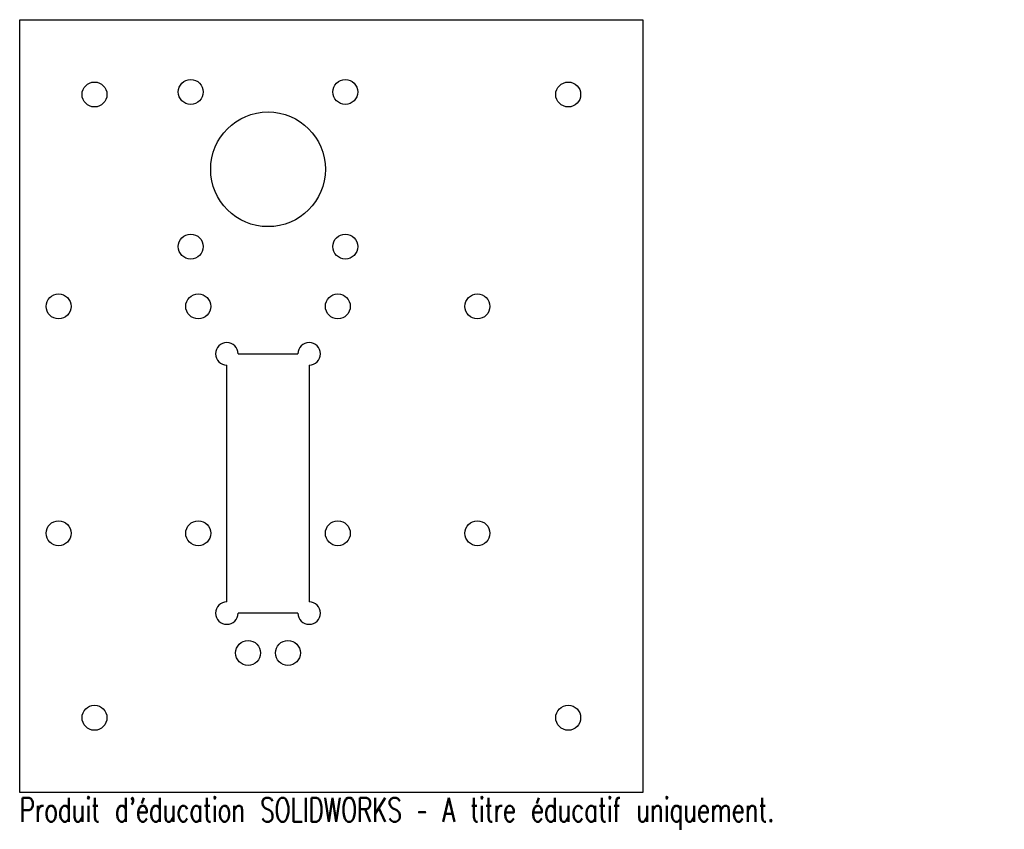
# Model space of a CAD drawing. Header units: millimetres. Extents: x -62 to 135, y -7 to 155.
import ezdxf

# ---------------------------------------------------------------- set-up
doc = ezdxf.new("R2010")
doc.units = ezdxf.units.MM
doc.styles.add('SLDTEXTSTYLE0', font='TXT', dxfattribs={"width": 0.7, "bigfont": 'bigfont'})

msp = doc.modelspace()

# ---------------------------------------------------------------- linework, layer by layer
at = {"color": 7, "linetype": 'Continuous', "lineweight": 25}
for p, q in [((-62.5, 155), (62.5, 155)), ((-62.5, 0), (-62.5, 155)), ((62.5, 155), (62.5, 0)), ((-18.7, 88), (-6.7, 88)), ((-20.95, 38.25), (-20.95, 85.75)), ((-4.45, 85.75), (-4.45, 38.25)), ((-6.7, 36), (-18.7, 36)), ((62.5, 0), (-62.5, 0))]:
    msp.add_line(p, q, dxfattribs=at)
for centre, radius in [((-47.5, 140), 2.5), ((-28.2, 140.5), 2.5), ((2.8, 140.5), 2.5), ((47.5, 140), 2.5), ((-12.7, 125), 11.5), ((-28.2, 109.5), 2.5), ((2.8, 109.5), 2.5), ((-54.7, 97.5), 2.5), ((-26.7, 97.5), 2.5), ((1.3, 97.5), 2.5), ((29.3, 97.5), 2.5), ((-54.7, 52), 2.5), ((-26.7, 52), 2.5), ((1.3, 52), 2.5), ((29.3, 52), 2.5), ((-16.7, 28), 2.5), ((-8.7, 28), 2.5), ((-47.5, 15), 2.5), ((47.5, 15), 2.5)]:
    msp.add_circle(centre, radius, dxfattribs=at)
for centre, start, end in [((-20.95, 88), 0, 270), ((-4.45, 88), 270, 180), ((-20.95, 36), 90, 0), ((-4.45, 36), 180, 90)]:
    msp.add_arc(centre, 2.25, start, end, dxfattribs=at)

# ---------------------------------------------------------------- texts
at = {"color": 7, "linetype": 'Continuous', "insert": (-62.5, -1.02), "char_height": 4.8336, "attachment_point": 1, "style": 'SLDTEXTSTYLE0'}
msp.add_mtext("Produit d'éducation SOLIDWORKS – A titre éducatif uniquement.", dxfattribs=at)

doc.saveas('drawing.dxf')
